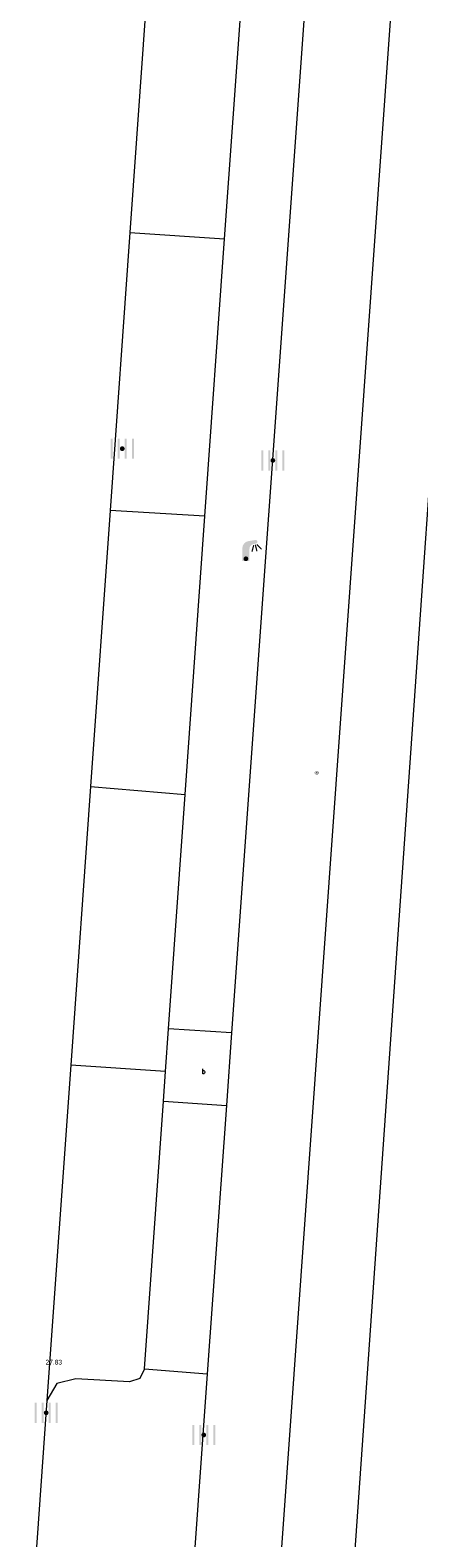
# Model space of a CAD drawing. Header units: metres. Extents: x 197457 to 198138, y 353986 to 354984.
# Tile 108 of 217: x 198021.58 to 198029.77, y 354208.84 to 354240.61. Entities that reach past the tile are written whole.
import ezdxf

# ---------------------------------------------------------------- set-up
doc = ezdxf.new("R2010")
doc.units = ezdxf.units.M
doc.header["$MEASUREMENT"] = 0
for name, color, linetype, lineweight in [('grens individueel parkeervak', 7, 'Continuous', 0), ('Hoogtepunt', 7, 'Continuous', 0), ('kant verharding', 7, 'Continuous', 0), ('waterleidingput', 132, 'Continuous', 0), ('weginrichtingselement', 7, 'Continuous', 0)]:
    doc.layers.add(name, color=color, linetype=linetype, lineweight=lineweight)
doc.layers.add('kolk', color=7, linetype='Continuous', lineweight=0, true_color=0x104b6e)
doc.layers.add('lichtmast', color=7, linetype='Continuous', lineweight=0, true_color=0x104b6e)
doc.styles.add('Style-STANDARD', font='STANDARD.shx')
doc.styles.add('Style-WORKING', font='WORKING.shx')

# ---------------------------------------------------------------- blocks, each defined once
blk = doc.blocks.new('kolk')
at = {"layer": 'kolk', "linetype": 'Continuous', "lineweight": 0, "true_color": 0xbd2877}
for points in [[(-0.489, -0.425), (-0.489, 0), (-0.489, 0.425), (-0.404, 0.425), (-0.404, 0), (-0.404, -0.425)], [(-0.191, -0.425), (-0.191, 0), (-0.191, 0.425), (-0.106, 0.425), (-0.106, 0), (-0.106, -0.425)], [(0.106, -0.425), (0.106, 0), (0.106, 0.425), (0.191, 0.425), (0.191, 0), (0.191, -0.425)], [(0.404, -0.425), (0.404, 0), (0.404, 0.425), (0.489, 0.425), (0.489, 0), (0.489, -0.425)]]:
    blk.add_hatch(color=232, dxfattribs=at).paths.add_polyline_path(points)
at = {"layer": 'kolk', "linetype": 'Continuous', "lineweight": 0, "true_color": 0x681648}
blk.add_hatch(color=219, dxfattribs=at).paths.add_polyline_path([(0.1, 0, 1), (-0.1, 0, 1)])
blk = doc.blocks.new('lichtmast')
at = {"layer": 'lichtmast', "linetype": 'Continuous', "lineweight": 0, "true_color": 0xbd2877}
for points in [[(0.15, 0.419, -0.344151), (0.301, 0.613), (0.428, 0.645, 0.960861), (0.398, 0.791), (0.101, 0.742, 0.366629), (-0.15, 0.446), (-0.15, -0.1), (0, -0.1, -0.414214), (-0.1, 0, -1), (0.1, 0, -0.414214), (0, -0.1), (0.15, -0.1)], [(0.351, 0.55, 1), (0.303, 0.564), (0.234, 0.323, 1), (0.283, 0.31)], [(0.424, 0.581, 1), (0.376, 0.569), (0.436, 0.326, 1), (0.485, 0.339)], [(0.489, 0.61, 1), (0.453, 0.575), (0.626, 0.396, 1), (0.662, 0.43)]]:
    blk.add_hatch(color=232, dxfattribs=at).paths.add_polyline_path(points)
at = {"layer": 'lichtmast', "linetype": 'Continuous', "lineweight": 0, "true_color": 0x681648}
blk.add_hatch(color=219, dxfattribs=at).paths.add_polyline_path([(-0.1, 0, 1), (0.1, 0, 1)])
blk = doc.blocks.new('waterleidingput')
at = {"layer": 'waterleidingput', "linetype": 'Continuous', "lineweight": 0, "true_color": 0x248bcb}
h = blk.add_hatch(color=142, dxfattribs=at)
edge = h.paths.add_edge_path()
edge.add_spline(control_points=[(0.44, 0), (0.44, 0.04), (0.43, 0.09), (0.36, 0.2), (0.28, 0.26), (0.09, 0.32), (-0.02, 0.33), (-0.22, 0.29), (-0.31, 0.24), (-0.42, 0.12), (-0.44, 0.06), (-0.44, -0.06), (-0.42, -0.12), (-0.33, -0.22), (-0.28, -0.26), (-0.1, -0.33), (0.04, -0.33), (0.27, -0.27), (0.37, -0.2), (0.43, -0.08), (0.44, -0.04), (0.44, 0)], knot_values=[0, 0, 0, 0, 0.060484, 0.060484, 0.178041, 0.178041, 0.295599, 0.295599, 0.413157, 0.413157, 0.498623, 0.498623, 0.584089, 0.584089, 0.669555, 0.669555, 0.808438, 0.808438, 0.94732, 0.94732, 1, 1, 1, 1], degree=3, periodic=0)
edge = h.paths.add_edge_path(flags=16)
edge.add_ellipse((0, 0), major_axis=(0.392, 0), ratio=0.689655, start_angle=0, end_angle=360)
for points in [[(-0.05, -0.09, -0.141608), (-0.09, -0.05), (-0.1, -0.09), (-0.17, 0.18), (-0.22, 0.18), (-0.12, -0.17), (-0.07, -0.17)], [(0.03, 0.18), (-0.02, 0.18), (-0.05, 0.09, -0.269854), (0.05, 0.09)], [(0.23, 0.18), (0.18, 0.18), (0.1, -0.09), (0.09, -0.05, -0.141608), (0.05, -0.09), (0.08, -0.17), (0.13, -0.17)]]:
    blk.add_hatch(color=142, dxfattribs=at).paths.add_polyline_path(points)
at = {"layer": 'waterleidingput', "linetype": 'Continuous', "lineweight": 0, "true_color": 0x104b6e}
blk.add_hatch(color=156, dxfattribs=at).paths.add_polyline_path([(0.1, 0, 1), (-0.1, 0, 1)])

msp = doc.modelspace()

# ---------------------------------------------------------------- linework, layer by layer
at = {"layer": 'grens individueel parkeervak', "linetype": 'Continuous', "lineweight": 0}
for p, q in [((198024.128, 354242.628), (198023.68, 354236.34)), ((198025.675, 354236.206), (198026.12, 354242.482)), ((198023.68, 354236.34), (198023.264, 354230.482)), ((198023.68, 354236.34), (198025.675, 354236.206)), ((198025.261, 354230.367), (198025.675, 354236.206)), ((198023.264, 354230.482), (198022.85, 354224.668)), ((198025.261, 354230.367), (198023.264, 354230.482)), ((198024.845, 354224.498), (198025.261, 354230.367)), ((198022.85, 354224.668), (198022.432, 354218.801)), ((198022.85, 354224.668), (198024.845, 354224.498)), ((198024.495, 354219.565), (198024.845, 354224.498)), ((198024.431, 354218.666), (198024.495, 354219.565)), ((198022.432, 354218.801), (198021.93, 354211.736)), ((198024.431, 354218.666), (198022.432, 354218.801)), ((198024.387, 354218.042), (198024.431, 354218.666)), ((198023.987, 354212.403), (198024.387, 354218.042))]:
    msp.add_line(p, q, dxfattribs=at)
at = {"layer": 'grens individueel parkeervak', "linetype": 'Continuous', "lineweight": 0, "flags": 128}
msp.add_lwpolyline([(198023.987, 354212.403), (198023.89, 354212.198), (198023.674, 354212.127), (198022.538, 354212.187), (198022.139, 354212.09), (198021.93, 354211.736)], dxfattribs=at)
at = {"layer": 'kant verharding', "linetype": 'Continuous', "lineweight": 0}
for p, q in [((198030.242, 354255.916), (198026.761, 354207.073)), ((198027.853, 354247.943), (198025.823, 354219.479)), ((198025.823, 354219.479), (198024.495, 354219.565)), ((198025.823, 354219.479), (198025.713, 354217.948)), ((198024.387, 354218.042), (198025.713, 354217.948)), ((198025.713, 354217.948), (198025.31, 354212.297)), ((198023.987, 354212.403), (198025.31, 354212.297)), ((198025.31, 354212.297), (198024.902, 354206.575)), ((198021.93, 354211.736), (198021.578, 354206.795))]:
    msp.add_line(p, q, dxfattribs=at)
at = {"layer": 'kant verharding', "linetype": 'Continuous', "lineweight": 0, "flags": 128}
msp.add_lwpolyline([(198034.321, 354255.87), (198031.486, 354252.425), (198028.36, 354207.681)], dxfattribs=at)

# ---------------------------------------------------------------- block references
at = {"layer": 'kolk', "linetype": 'Continuous', "lineweight": 0, "xscale": 0.5, "yscale": 0.5}
for p in [(198023.519, 354231.788), (198026.693, 354231.54), (198021.916, 354211.474), (198025.237, 354211.007)]:
    msp.add_blockref('kolk', p, dxfattribs=at)
at = {"layer": 'lichtmast', "linetype": 'Continuous', "lineweight": 0, "xscale": 0.5, "yscale": 0.5}
msp.add_blockref('lichtmast', (198026.125, 354229.468), dxfattribs=at)
at = {"layer": 'waterleidingput', "linetype": 'Continuous', "lineweight": 0, "xscale": 0.1, "yscale": 0.1, "zscale": 0.1}
msp.add_blockref('waterleidingput', (198027.62, 354224.957), dxfattribs=at)

# ---------------------------------------------------------------- texts
at = {"layer": 'Hoogtepunt', "linetype": 'Continuous', "lineweight": 0, "style": 'Style-WORKING'}
msp.add_text('27.83', height=0.1, dxfattribs=at).set_placement((198021.904, 354212.491))
msp.add_text('27.83', height=0.1, dxfattribs=at).set_placement((198021.904, 354212.491))
at = {"layer": 'weginrichtingselement', "style": 'Style-STANDARD'}
msp.add_text('b', height=0.1, rotation=359.6691, dxfattribs=at).set_placement((198025.194, 354218.619))

doc.saveas('drawing.dxf')
